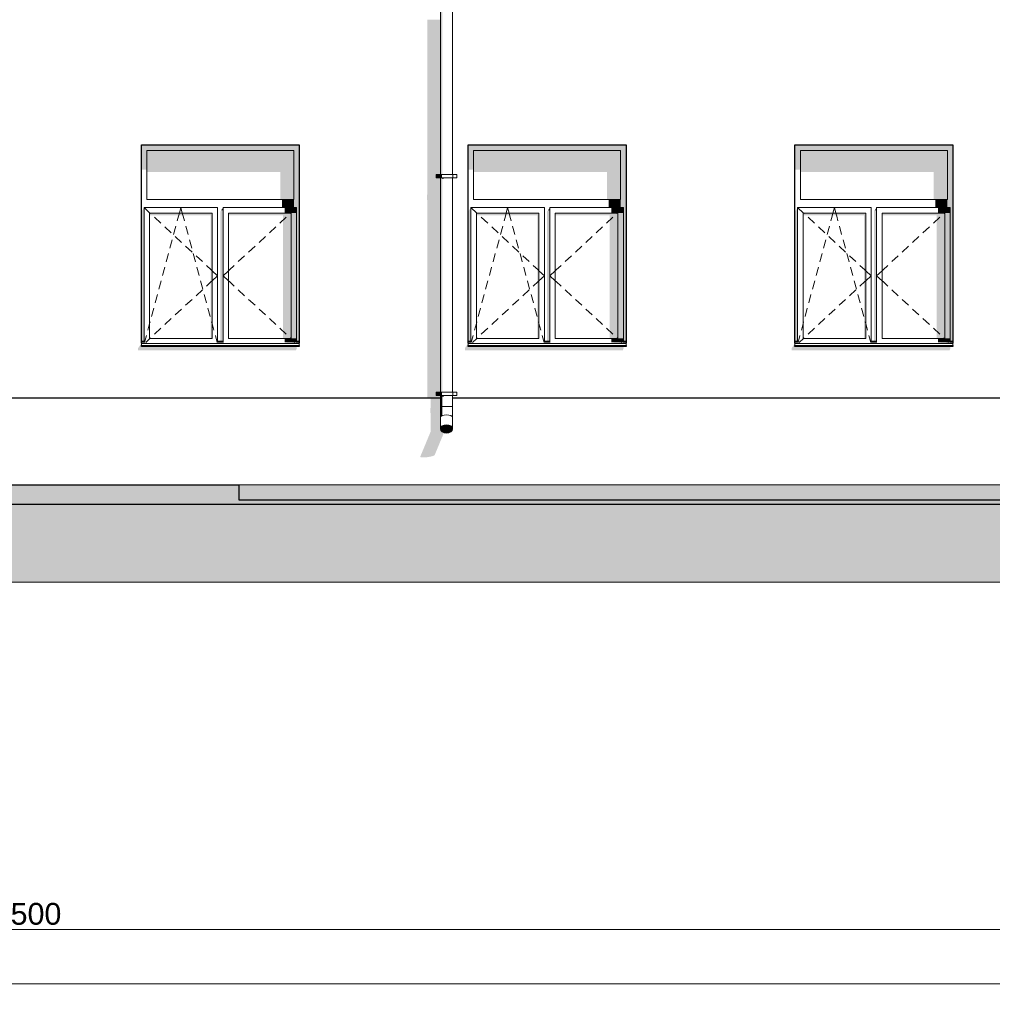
# Model space of a CAD drawing. Header units: millimetres. Extents: x -95523 to 190468, y -7401 to 17692.
# Tile 77 of 139: x 85230 to 94160, y -5385 to 3652. Entities that reach past the tile are written whole.
import ezdxf

# ---------------------------------------------------------------- set-up
doc = ezdxf.new("R2010")
doc.units = ezdxf.units.MM
doc.header["$MEASUREMENT"] = 0
for name, color, linetype, lineweight in [('1 Молдинги_Ном._пера__120', 7, 'Continuous', 5), ('1_Цоколь_Ном._пера__21', 7, 'Continuous', 30), ('2D - Общий_Ном._пера__120', 7, 'Continuous', 5), ('2D - Общий_Ном._пера__2', 8, 'Continuous', 15), ('Конструктив - Стены Несущие_Ном._пера__21', 7, 'Continuous', 30), ('Новый_1 ВОДОСТОК_Ном._пера__120', 7, 'Continuous', 5), ('Новый_Размер - Общий_Ном._пера__1', 7, 'Continuous', 15), ('Окна Archicad_Ном._пера__120', 7, 'Continuous', 5), ('Окна Archicad_Ном._пера__21', 7, 'Continuous', 30), ('Размер - Общий_Ном._пера__1', 7, 'Continuous', 15)]:
    doc.layers.add(name, color=color, linetype=linetype, lineweight=lineweight)
for name, color, linetype in [('1_Цоколь', 7, 'Continuous'), ('Конструктив - Стены Несущие', 7, 'Continuous'), ('Новый_1 ВОДОСТОК', 7, 'Continuous'), ('Новый_Размер - Общий', 7, 'Continuous'), ('Окна Archicad', 7, 'Continuous'), ('Размер - Общий', 7, 'Continuous')]:
    doc.layers.add(name, color=color, linetype=linetype)
doc.styles.add('СГЕНЕРИР_СТИЛЬ_2', font='arial.ttf')
doc.dimstyles.new('СГЕНЕРИР_СТИЛЬ__1', dxfattribs={"dimtxt": 200, "dimasz": 190, "dimexe": 0.18, "dimexo": 0.0625, "dimgap": 0, "dimtad": 1, "dimtih": 1, "dimtoh": 1, "dimdec": 0, "dimzin": 0, "dimdsep": 46, "dimtxsty": 'СГЕНЕРИР_СТИЛЬ_2', "dimblk": 'ARROWHEAD_6', "dimblk1": 'ARROWHEAD_6', "dimblk2": 'ARROWHEAD_6', "dimcen": 0.09, "dimclrd": 7, "dimclre": 7, "dimclrt": 7, "dimazin": 0, "dimtfac": 1, "dimtdec": 4, "dimtmove": 0, "dimatfit": 3, "dimfxl": 1, "dimtolj": 1, "dimtzin": 0, "dimarcsym": 0})

# ---------------------------------------------------------------- blocks, each defined once
blk = doc.blocks.new('Элемент Разреза_3_1', base_point=(95180.8, -197.5))
at = {"layer": 'Конструктив - Стены Несущие', "linetype": 'Continuous', "lineweight": 0, "true_color": 0x000000}
for points in [[(88972, 2047.7), (88969.1, 2035.2), (88969.1, 2005.2), (88972, 1996.9), (88972, 182.5), (89093.6, 182.5), (89093.6, 202.1), (89053.6, 202.1), (89053.6, 232.1), (89093.6, 232.1), (89093.6, 2202.1), (89053.6, 2202.1), (89053.6, 2232.1), (89093.6, 2232.1), (89093.6, 3652.5), (88972, 3652.5)], [(86317.4, 638.2), (86317.4, 618.2), (87767.4, 618.2), (87777.4, 642.3), (87770.2, 642.3), (87777.1, 652.5), (86347.4, 652.5), (86347.4, 682.5)], [(89317.8, 618.2), (90767.8, 618.2), (90777.8, 642.3), (90770.6, 642.3), (90777.5, 652.5), (89347.8, 652.5), (89347.8, 682.5), (89317.8, 638.2)], [(92317.9, 638.2), (92317.9, 618.2), (93767.9, 618.2), (93777.9, 642.3), (93770.7, 642.3), (93777.5, 652.5), (92347.9, 652.5), (92347.9, 682.5)]]:
    blk.add_hatch(color=18, dxfattribs=at).paths.add_polyline_path(points)
blk = doc.blocks.new('Элемент Разреза_24_1', base_point=(95180.8, -197.5))
at = {"layer": 'Окна Archicad', "linetype": 'Continuous', "lineweight": 0, "true_color": 0x000000}
for points in [[(86347.4, 2452.5), (86397.4, 2452.5), (87747.4, 2452.5), (87797.4, 2452.5), (87797.4, 2502.5), (86347.4, 2502.5)], [(86347.4, 2276.2), (86397.4, 2276.2), (86397.4, 2452.5), (86347.4, 2452.5)], [(87747.4, 2452.5), (86397.4, 2452.5), (86397.4, 2255), (87622.4, 2255), (87622.4, 2002.5), (87747.4, 2002.5)], [(87772.4, 1927.5), (87772.4, 702.5), (87797.4, 702.5), (87797.4, 2452.5), (87747.4, 2452.5), (87747.4, 2002.5), (87747.4, 1927.5)], [(87747.4, 2002.5), (87637.4, 2002.5), (87637.4, 1927.5), (87747.4, 1927.5)], [(86372.4, 1927.5), (86347.4, 1892.1), (86347.4, 702.5), (86372.4, 702.5)], [(87072.4, 702.5), (87097.4, 702.5), (87097.4, 1902.5), (87079.7, 1902.5), (87072.4, 1892.1)], [(87079.7, 1902.5), (87097.4, 1902.5), (87097.4, 1927.5)], [(87662.4, 1877.5), (87772.4, 1877.5), (87772.4, 1927.5), (87662.4, 1927.5)], [(86422.4, 1856.2), (86982.4, 1856.2), (86982.4, 727.5), (86997.4, 727.5), (86997.4, 1877.5), (86422.4, 1877.5)], [(87147.4, 1856.2), (87647.4, 1856.2), (87647.4, 727.5), (87722.4, 727.5), (87722.4, 1877.5), (87147.4, 1877.5)], [(87722.4, 727.5), (87772.4, 727.5), (87772.4, 1877.5), (87722.4, 1877.5)], [(87772.4, 727.5), (87662.4, 727.5), (87662.4, 690.9), (87772.4, 690.9)], [(86347.4, 660.6), (86347.4, 652.5), (87797.4, 652.5), (87797.4, 660.6)], [(86372.4, 702.5), (86348.4, 702.5), (86348.4, 692.5), (86372.4, 692.5)], [(86372.4, 692.5), (86348.4, 692.5), (86372.4, 690.9)], [(87073.4, 702.5), (87073.4, 692.5), (87097.4, 692.5), (87097.4, 702.5)], [(87097.4, 692.5), (87073.4, 692.5), (87097.4, 690.9)], [(87797.4, 682.5), (87797.4, 692.5), (87772.4, 692.5), (87772.4, 690.9), (87662.4, 690.9)], [(87772.4, 702.5), (87772.4, 692.5), (87797.4, 692.5), (87797.4, 702.5)]]:
    blk.add_hatch(color=18, dxfattribs=at).paths.add_polyline_path(points)
at = {"layer": 'Окна Archicad_Ном._пера__120', "color": 7, "linetype": 'Continuous', "lineweight": 5}
for p, q in [((86397.4, 2002.5), (86397.4, 2452.5)), ((86397.4, 2452.5), (87747.4, 2452.5)), ((87747.4, 2452.5), (87747.4, 2002.5)), ((87747.4, 2002.5), (86397.4, 2002.5)), ((86372.4, 1927.5), (86372.4, 1877.5)), ((87047.4, 1927.5), (86372.4, 1927.5)), ((86372.4, 1927.5), (86426.4, 1877.5)), ((86696.4, 1877.5), (86709.9, 1927.5)), ((86723.4, 1877.5), (86709.9, 1927.5)), ((87047.4, 1877.5), (87047.4, 1927.5)), ((87097.4, 1927.5), (87097.4, 1877.5)), ((87772.4, 1927.5), (87097.4, 1927.5)), ((87772.4, 1927.5), (87718.4, 1877.5)), ((87772.4, 1877.5), (87772.4, 1927.5)), ((86372.4, 1877.5), (86372.4, 727.5)), ((86422.4, 727.5), (86422.4, 1877.5)), ((86422.4, 1877.5), (86997.4, 1877.5)), ((86426.4, 1877.5), (86431.1, 1873.1)), ((86467.8, 1839.1), (86526.5, 1784.8)), ((86677.4, 1807), (86689, 1850.2)), ((86689, 1850.2), (86696.4, 1877.5)), ((86730.7, 1850.2), (86723.4, 1877.5)), ((86742.4, 1807), (86730.7, 1850.2)), ((86997.4, 1877.5), (86997.4, 727.5)), ((87047.4, 727.5), (87047.4, 1877.5)), ((87097.4, 1877.5), (87097.4, 727.5)), ((87147.4, 727.5), (87147.4, 1877.5)), ((87147.4, 1877.5), (87722.4, 1877.5)), ((87677, 1839.1), (87618.3, 1784.8)), ((87718.4, 1877.5), (87713.7, 1873.1)), ((87722.4, 1877.5), (87722.4, 727.5)), ((87772.4, 727.5), (87772.4, 1877.5)), ((86563.2, 1750.8), (86621.9, 1696.5)), ((86643.5, 1681.5), (86664.3, 1758.7)), ((86776.3, 1681.5), (86755.4, 1758.7)), ((87581.6, 1750.8), (87522.9, 1696.5)), ((86609.6, 1556), (86630.4, 1633.2)), ((86658.5, 1662.5), (86717.2, 1608.1)), ((86810.2, 1556), (86789.3, 1633.2)), ((87486.2, 1662.5), (87427.5, 1608.1)), ((86753.9, 1574.2), (86812.6, 1519.8)), ((87390.8, 1574.2), (87332.1, 1519.8)), ((86575.7, 1430.5), (86596.5, 1507.7)), ((86844.1, 1430.5), (86823.2, 1507.7)), ((86849.3, 1485.8), (86908, 1431.5)), ((87295.4, 1485.8), (87236.7, 1431.5)), ((86541.8, 1305), (86562.7, 1382.2)), ((86877.9, 1305), (86857.1, 1382.2)), ((86944.7, 1397.5), (86988.7, 1356.8)), ((86988.7, 1356.8), (86997.4, 1348.8)), ((87156.1, 1356.8), (87147.4, 1348.8)), ((87200, 1397.5), (87156.1, 1356.8)), ((86997.4, 1348.8), (87047.4, 1302.5)), ((86997.4, 1256.2), (87047.4, 1302.5)), ((87147.4, 1348.8), (87097.4, 1302.5)), ((87147.4, 1256.2), (87097.4, 1302.5)), ((86507.9, 1179.5), (86528.8, 1256.7)), ((86911.8, 1179.5), (86891, 1256.7)), ((86944.7, 1207.4), (86988.7, 1248.1)), ((86988.7, 1248.1), (86997.4, 1256.2)), ((87156.1, 1248.1), (87147.4, 1256.2)), ((87200, 1207.4), (87156.1, 1248.1)), ((86474, 1054), (86494.9, 1131.2)), ((86753.9, 1030.7), (86812.6, 1085.1)), ((86849.3, 1119.1), (86908, 1173.4)), ((86945.7, 1054), (86924.9, 1131.2)), ((87295.4, 1119.1), (87236.7, 1173.4)), ((87390.8, 1030.7), (87332.1, 1085.1)), ((86440.1, 928.5), (86461, 1005.7)), ((86658.5, 942.4), (86717.2, 996.8)), ((86979.6, 928.5), (86958.7, 1005.7)), ((87486.2, 942.4), (87427.5, 996.8)), ((86563.2, 854.1), (86621.9, 908.5)), ((87581.6, 854.1), (87522.9, 908.5)), ((86406.3, 803), (86422.4, 862.6)), ((86422.4, 862.6), (86427.1, 880.2)), ((86467.8, 765.8), (86526.5, 820.1)), ((86997.4, 862.6), (86992.6, 880.2)), ((87013.5, 803), (86997.4, 862.6)), ((87677, 765.8), (87618.3, 820.1)), ((86372.4, 727.5), (86372.4, 690.9)), ((86376, 690.9), (86393.2, 754.7)), ((86386.9, 690.9), (86426.4, 727.5)), ((86997.4, 727.5), (86422.4, 727.5)), ((86426.4, 727.5), (86431.1, 731.8)), ((87043.7, 690.9), (87026.5, 754.7)), ((87047.4, 690.9), (87047.4, 727.5)), ((87097.4, 727.5), (87097.4, 690.9)), ((87722.4, 727.5), (87147.4, 727.5)), ((87718.4, 727.5), (87713.7, 731.8)), ((87757.8, 690.9), (87718.4, 727.5)), ((87772.4, 690.9), (87772.4, 727.5)), ((86347.4, 702.5), (86372.4, 702.5)), ((86347.4, 692.5), (86372.4, 692.5)), ((86347.4, 682.5), (86347.4, 680.6)), ((86347.4, 680.6), (86347.4, 660.6)), ((86347.4, 680.6), (87797.4, 680.6)), ((86347.4, 660.6), (87797.4, 660.6)), ((87047.4, 702.5), (87097.4, 702.5)), ((87047.4, 692.5), (87097.4, 692.5)), ((87772.4, 702.5), (87797.4, 702.5)), ((87772.4, 692.5), (87797.4, 692.5)), ((87797.4, 682.5), (87797.4, 680.6)), ((87797.4, 680.6), (87797.4, 660.6))]:
    blk.add_line(p, q, dxfattribs=at)
at = {"layer": 'Окна Archicad_Ном._пера__21', "color": 7, "linetype": 'Continuous', "lineweight": 30}
for p, q in [((86347.4, 682.5), (86347.4, 2502.5)), ((86347.4, 2502.5), (87797.4, 2502.5)), ((87797.4, 2502.5), (87797.4, 682.5)), ((86347.4, 652.5), (86347.4, 660.6)), ((87797.4, 652.5), (86347.4, 652.5)), ((87797.4, 660.6), (87797.4, 652.5))]:
    blk.add_line(p, q, dxfattribs=at)
blk = doc.blocks.new('Элемент Разреза_25_1', base_point=(95180.8, -197.5))
at = {"layer": 'Окна Archicad', "linetype": 'Continuous', "lineweight": 0, "true_color": 0x000000}
for points in [[(90747.8, 2452.5), (90797.8, 2452.5), (90797.8, 2502.5), (89347.8, 2502.5), (89347.8, 2452.5), (89397.8, 2452.5)], [(89347.8, 2276.2), (89397.8, 2276.2), (89397.8, 2452.5), (89347.8, 2452.5)], [(89397.8, 2255), (90622.8, 2255), (90622.8, 2002.5), (90747.8, 2002.5), (90747.8, 2452.5), (89397.8, 2452.5)], [(90772.8, 1927.5), (90772.8, 702.5), (90797.8, 702.5), (90797.8, 2452.5), (90747.8, 2452.5), (90747.8, 2002.5), (90747.8, 1927.5)], [(90747.8, 2002.5), (90637.8, 2002.5), (90637.8, 1927.5), (90747.8, 1927.5)], [(89372.8, 1927.5), (89347.8, 1892.1), (89347.8, 702.5), (89372.8, 702.5)], [(90080.1, 1902.5), (90072.8, 1892.1), (90072.8, 702.5), (90097.8, 702.5), (90097.8, 1902.5)], [(90080.1, 1902.5), (90097.8, 1902.5), (90097.8, 1927.5)], [(90662.8, 1877.5), (90772.8, 1877.5), (90772.8, 1927.5), (90662.8, 1927.5)], [(89422.8, 1856.2), (89982.8, 1856.2), (89982.8, 727.5), (89997.8, 727.5), (89997.8, 1877.5), (89422.8, 1877.5)], [(90147.8, 1856.2), (90647.8, 1856.2), (90647.8, 727.5), (90722.8, 727.5), (90722.8, 1877.5), (90147.8, 1877.5)], [(90722.8, 727.5), (90772.8, 727.5), (90772.8, 1877.5), (90722.8, 1877.5)], [(90772.8, 727.5), (90662.8, 727.5), (90662.8, 690.9), (90772.8, 690.9)], [(89347.8, 652.5), (90797.8, 652.5), (90797.8, 660.6), (89347.8, 660.6)], [(89348.8, 702.5), (89348.8, 692.5), (89372.8, 692.5), (89372.8, 702.5)], [(89372.8, 692.5), (89348.8, 692.5), (89372.8, 690.9)], [(90073.8, 692.5), (90097.8, 692.5), (90097.8, 702.5), (90073.8, 702.5)], [(90097.8, 690.9), (90097.8, 692.5), (90073.8, 692.5)], [(90797.8, 682.5), (90797.8, 692.5), (90772.8, 692.5), (90772.8, 690.9), (90662.8, 690.9)], [(90772.8, 702.5), (90772.8, 692.5), (90797.8, 692.5), (90797.8, 702.5)]]:
    blk.add_hatch(color=18, dxfattribs=at).paths.add_polyline_path(points)
at = {"layer": 'Окна Archicad_Ном._пера__120', "color": 7, "linetype": 'Continuous', "lineweight": 5}
for p, q in [((89397.8, 2002.5), (89397.8, 2452.5)), ((89397.8, 2452.5), (90747.8, 2452.5)), ((90747.8, 2452.5), (90747.8, 2002.5)), ((90747.8, 2002.5), (89397.8, 2002.5)), ((89372.8, 1927.5), (89372.8, 1877.5)), ((90047.8, 1927.5), (89372.8, 1927.5)), ((89372.8, 1927.5), (89426.8, 1877.5)), ((89696.8, 1877.5), (89710.3, 1927.5)), ((89723.8, 1877.5), (89710.3, 1927.5)), ((90047.8, 1877.5), (90047.8, 1927.5)), ((90097.8, 1927.5), (90097.8, 1877.5)), ((90772.8, 1927.5), (90097.8, 1927.5)), ((90772.8, 1927.5), (90718.8, 1877.5)), ((90772.8, 1877.5), (90772.8, 1927.5)), ((89372.8, 1877.5), (89372.8, 727.5)), ((89422.8, 727.5), (89422.8, 1877.5)), ((89422.8, 1877.5), (89997.8, 1877.5)), ((89426.8, 1877.5), (89431.5, 1873.1)), ((89468.2, 1839.1), (89526.9, 1784.8)), ((89677.8, 1807), (89689.5, 1850.2)), ((89689.5, 1850.2), (89696.8, 1877.5)), ((89731.2, 1850.2), (89723.8, 1877.5)), ((89742.8, 1807), (89731.2, 1850.2)), ((89997.8, 1877.5), (89997.8, 727.5)), ((90047.8, 727.5), (90047.8, 1877.5)), ((90097.8, 1877.5), (90097.8, 727.5)), ((90147.8, 727.5), (90147.8, 1877.5)), ((90147.8, 1877.5), (90722.8, 1877.5)), ((90677.4, 1839.1), (90618.7, 1784.8)), ((90718.8, 1877.5), (90714.1, 1873.1)), ((90722.8, 1877.5), (90722.8, 727.5)), ((90772.8, 727.5), (90772.8, 1877.5)), ((89563.6, 1750.8), (89622.3, 1696.5)), ((89643.9, 1681.5), (89664.8, 1758.7)), ((89776.7, 1681.5), (89755.9, 1758.7)), ((90582, 1750.8), (90523.3, 1696.5)), ((89610, 1556), (89630.9, 1633.2)), ((89659, 1662.5), (89717.7, 1608.1)), ((89810.6, 1556), (89789.8, 1633.2)), ((90486.7, 1662.5), (90428, 1608.1)), ((89754.4, 1574.2), (89813.1, 1519.8)), ((90391.3, 1574.2), (90332.6, 1519.8)), ((89576.1, 1430.5), (89597, 1507.7)), ((89844.5, 1430.5), (89823.7, 1507.7)), ((89849.8, 1485.8), (89908.5, 1431.5)), ((90295.9, 1485.8), (90237.2, 1431.5)), ((89542.3, 1305), (89563.1, 1382.2)), ((89878.4, 1305), (89857.5, 1382.2)), ((89945.2, 1397.5), (89989.1, 1356.8)), ((89989.1, 1356.8), (89997.8, 1348.8)), ((90156.5, 1356.8), (90147.8, 1348.8)), ((90200.5, 1397.5), (90156.5, 1356.8)), ((89997.8, 1348.8), (90047.8, 1302.5)), ((89997.8, 1256.2), (90047.8, 1302.5)), ((90147.8, 1348.8), (90097.8, 1302.5)), ((90147.8, 1256.2), (90097.8, 1302.5)), ((89508.4, 1179.5), (89529.2, 1256.7)), ((89912.3, 1179.5), (89891.4, 1256.7)), ((89945.2, 1207.4), (89989.1, 1248.1)), ((89989.1, 1248.1), (89997.8, 1256.2)), ((90156.5, 1248.1), (90147.8, 1256.2)), ((90200.5, 1207.4), (90156.5, 1248.1)), ((89474.5, 1054), (89495.3, 1131.2)), ((89754.4, 1030.7), (89813.1, 1085.1)), ((89849.8, 1119.1), (89908.5, 1173.4)), ((89946.2, 1054), (89925.3, 1131.2)), ((90295.9, 1119.1), (90237.2, 1173.4)), ((90391.3, 1030.7), (90332.6, 1085.1)), ((89440.6, 928.5), (89461.5, 1005.7)), ((89659, 942.4), (89717.7, 996.8)), ((89980.1, 928.5), (89959.2, 1005.7)), ((90486.7, 942.4), (90428, 996.8)), ((89563.6, 854.1), (89622.3, 908.5)), ((90582, 854.1), (90523.3, 908.5)), ((89406.7, 803), (89422.8, 862.6)), ((89422.8, 862.6), (89427.6, 880.2)), ((89468.2, 765.8), (89526.9, 820.1)), ((89997.8, 862.6), (89993.1, 880.2)), ((90013.9, 803), (89997.8, 862.6)), ((90677.4, 765.8), (90618.7, 820.1)), ((89372.8, 727.5), (89372.8, 690.9)), ((89376.5, 690.9), (89393.7, 754.7)), ((89387.4, 690.9), (89426.8, 727.5)), ((89997.8, 727.5), (89422.8, 727.5)), ((89426.8, 727.5), (89431.5, 731.8)), ((90044.2, 690.9), (90027, 754.7)), ((90047.8, 690.9), (90047.8, 727.5)), ((90097.8, 727.5), (90097.8, 690.9)), ((90722.8, 727.5), (90147.8, 727.5)), ((90718.8, 727.5), (90714.1, 731.8)), ((90758.3, 690.9), (90718.8, 727.5)), ((90772.8, 690.9), (90772.8, 727.5)), ((89347.8, 702.5), (89372.8, 702.5)), ((89347.8, 692.5), (89372.8, 692.5)), ((89347.8, 682.5), (89347.8, 680.6)), ((89347.8, 680.6), (89347.8, 660.6)), ((89347.8, 680.6), (90797.8, 680.6)), ((89347.8, 660.6), (90797.8, 660.6)), ((90047.8, 702.5), (90097.8, 702.5)), ((90047.8, 692.5), (90097.8, 692.5)), ((90772.8, 702.5), (90797.8, 702.5)), ((90772.8, 692.5), (90797.8, 692.5)), ((90797.8, 682.5), (90797.8, 680.6)), ((90797.8, 680.6), (90797.8, 660.6))]:
    blk.add_line(p, q, dxfattribs=at)
at = {"layer": 'Окна Archicad_Ном._пера__21', "color": 7, "linetype": 'Continuous', "lineweight": 30}
for p, q in [((89347.8, 2502.5), (90797.8, 2502.5)), ((89347.8, 682.5), (89347.8, 2502.5)), ((90797.8, 2502.5), (90797.8, 682.5)), ((89347.8, 652.5), (89347.8, 660.6)), ((90797.8, 652.5), (89347.8, 652.5)), ((90797.8, 660.6), (90797.8, 652.5))]:
    blk.add_line(p, q, dxfattribs=at)
blk = doc.blocks.new('Элемент Разреза_26_1', base_point=(95180.8, -197.5))
at = {"layer": 'Окна Archicad', "linetype": 'Continuous', "lineweight": 0, "true_color": 0x000000}
for points in [[(92347.9, 2502.5), (92347.9, 2452.5), (92397.9, 2452.5), (93747.9, 2452.5), (93797.9, 2452.5), (93797.9, 2502.5)], [(92347.9, 2452.5), (92347.9, 2276.2), (92397.9, 2276.2), (92397.9, 2452.5)], [(93747.9, 2452.5), (92397.9, 2452.5), (92397.9, 2255), (93622.9, 2255), (93622.9, 2002.5), (93747.9, 2002.5)], [(93772.9, 702.5), (93797.9, 702.5), (93797.9, 2452.5), (93747.9, 2452.5), (93747.9, 2002.5), (93747.9, 1927.5), (93772.9, 1927.5)], [(93747.9, 2002.5), (93637.9, 2002.5), (93637.9, 1927.5), (93747.9, 1927.5)], [(92347.9, 702.5), (92372.9, 702.5), (92372.9, 1927.5), (92347.9, 1892.1)], [(93072.9, 702.5), (93097.9, 702.5), (93097.9, 1902.5), (93080.2, 1902.5), (93072.9, 1892.1)], [(93080.2, 1902.5), (93097.9, 1902.5), (93097.9, 1927.5)], [(93772.9, 1927.5), (93662.9, 1927.5), (93662.9, 1877.5), (93772.9, 1877.5)], [(92997.9, 1877.5), (92422.9, 1877.5), (92422.9, 1856.2), (92982.9, 1856.2), (92982.9, 727.5), (92997.9, 727.5)], [(93147.9, 1877.5), (93147.9, 1856.2), (93647.9, 1856.2), (93647.9, 727.5), (93722.9, 727.5), (93722.9, 1877.5)], [(93722.9, 1877.5), (93722.9, 727.5), (93772.9, 727.5), (93772.9, 1877.5)], [(93772.9, 727.5), (93662.9, 727.5), (93662.9, 690.9), (93772.9, 690.9)], [(92347.9, 660.6), (92347.9, 652.5), (93797.9, 652.5), (93797.9, 660.6)], [(92372.9, 702.5), (92348.9, 702.5), (92348.9, 692.5), (92372.9, 692.5)], [(92372.9, 692.5), (92348.9, 692.5), (92372.9, 690.9)], [(93097.9, 702.5), (93073.9, 702.5), (93073.9, 692.5), (93097.9, 692.5)], [(93097.9, 690.9), (93097.9, 692.5), (93073.9, 692.5)], [(93797.9, 682.5), (93797.9, 692.5), (93772.9, 692.5), (93772.9, 690.9), (93662.9, 690.9)], [(93772.9, 692.5), (93797.9, 692.5), (93797.9, 702.5), (93772.9, 702.5)]]:
    blk.add_hatch(color=18, dxfattribs=at).paths.add_polyline_path(points)
at = {"layer": 'Окна Archicad_Ном._пера__120', "color": 7, "linetype": 'Continuous', "lineweight": 5}
for p, q in [((92397.9, 2452.5), (92397.9, 2002.5)), ((93747.9, 2452.5), (92397.9, 2452.5)), ((93747.9, 2002.5), (93747.9, 2452.5)), ((92397.9, 2002.5), (93747.9, 2002.5)), ((92372.9, 1877.5), (92372.9, 1927.5)), ((92372.9, 1927.5), (93047.9, 1927.5)), ((92372.9, 1927.5), (92426.9, 1877.5)), ((92696.9, 1877.5), (92710.4, 1927.5)), ((92723.9, 1877.5), (92710.4, 1927.5)), ((93047.9, 1927.5), (93047.9, 1877.5)), ((93097.9, 1877.5), (93097.9, 1927.5)), ((93097.9, 1927.5), (93772.9, 1927.5)), ((93772.9, 1927.5), (93718.9, 1877.5)), ((93772.9, 1927.5), (93772.9, 1877.5)), ((92372.9, 727.5), (92372.9, 1877.5)), ((92422.9, 1877.5), (92422.9, 727.5)), ((92997.9, 1877.5), (92422.9, 1877.5)), ((92426.9, 1877.5), (92431.6, 1873.1)), ((92468.3, 1839.1), (92527, 1784.8)), ((92677.8, 1807), (92689.5, 1850.2)), ((92689.5, 1850.2), (92696.9, 1877.5)), ((92731.2, 1850.2), (92723.9, 1877.5)), ((92742.9, 1807), (92731.2, 1850.2)), ((92997.9, 727.5), (92997.9, 1877.5)), ((93047.9, 1877.5), (93047.9, 727.5)), ((93097.9, 727.5), (93097.9, 1877.5)), ((93147.9, 1877.5), (93147.9, 727.5)), ((93722.9, 1877.5), (93147.9, 1877.5)), ((93677.5, 1839.1), (93618.8, 1784.8)), ((93718.9, 1877.5), (93714.2, 1873.1)), ((93722.9, 727.5), (93722.9, 1877.5)), ((93772.9, 1877.5), (93772.9, 727.5)), ((92563.6, 1750.8), (92622.3, 1696.5)), ((92644, 1681.5), (92664.8, 1758.7)), ((92776.8, 1681.5), (92755.9, 1758.7)), ((93582.1, 1750.8), (93523.4, 1696.5)), ((92610.1, 1556), (92630.9, 1633.2)), ((92659, 1662.5), (92717.7, 1608.1)), ((92810.7, 1556), (92789.8, 1633.2)), ((93486.7, 1662.5), (93428, 1608.1)), ((92754.4, 1574.2), (92813.1, 1519.8)), ((93391.3, 1574.2), (93332.6, 1519.8)), ((92576.2, 1430.5), (92597, 1507.7)), ((92844.5, 1430.5), (92823.7, 1507.7)), ((92849.8, 1485.8), (92908.5, 1431.5)), ((93295.9, 1485.8), (93237.2, 1431.5)), ((92542.3, 1305), (92563.2, 1382.2)), ((92878.4, 1305), (92857.6, 1382.2)), ((92945.2, 1397.5), (92989.2, 1356.8)), ((92989.2, 1356.8), (92997.9, 1348.8)), ((93156.6, 1356.8), (93147.9, 1348.8)), ((93200.5, 1397.5), (93156.6, 1356.8)), ((92997.9, 1348.8), (93047.9, 1302.5)), ((92997.9, 1256.2), (93047.9, 1302.5)), ((93147.9, 1348.8), (93097.9, 1302.5)), ((93147.9, 1256.2), (93097.9, 1302.5)), ((92508.4, 1179.5), (92529.3, 1256.7)), ((92912.3, 1179.5), (92891.5, 1256.7)), ((92945.2, 1207.4), (92989.2, 1248.1)), ((92989.2, 1248.1), (92997.9, 1256.2)), ((93156.6, 1248.1), (93147.9, 1256.2)), ((93200.5, 1207.4), (93156.6, 1248.1)), ((92474.5, 1054), (92495.4, 1131.2)), ((92754.4, 1030.7), (92813.1, 1085.1)), ((92849.8, 1119.1), (92908.5, 1173.4)), ((92946.2, 1054), (92925.4, 1131.2)), ((93295.9, 1119.1), (93237.2, 1173.4)), ((93391.3, 1030.7), (93332.6, 1085.1)), ((92440.6, 928.5), (92461.5, 1005.7)), ((92659, 942.4), (92717.7, 996.8)), ((92980.1, 928.5), (92959.2, 1005.7)), ((93486.7, 942.4), (93428, 996.8)), ((92563.6, 854.1), (92622.3, 908.5)), ((93582.1, 854.1), (93523.4, 908.5)), ((92406.8, 803), (92422.9, 862.6)), ((92422.9, 862.6), (92427.6, 880.2)), ((92468.3, 765.8), (92527, 820.1)), ((92997.9, 862.6), (92993.1, 880.2)), ((93014, 803), (92997.9, 862.6)), ((93677.5, 765.8), (93618.8, 820.1)), ((92372.9, 690.9), (92372.9, 727.5)), ((92376.5, 690.9), (92393.7, 754.7)), ((92387.4, 690.9), (92426.9, 727.5)), ((92422.9, 727.5), (92997.9, 727.5)), ((92426.9, 727.5), (92431.6, 731.8)), ((93044.2, 690.9), (93027, 754.7)), ((93047.9, 727.5), (93047.9, 690.9)), ((93097.9, 690.9), (93097.9, 727.5)), ((93147.9, 727.5), (93722.9, 727.5)), ((93718.9, 727.5), (93714.2, 731.8)), ((93758.3, 690.9), (93718.9, 727.5)), ((93772.9, 727.5), (93772.9, 690.9)), ((92372.9, 702.5), (92347.9, 702.5)), ((92372.9, 692.5), (92347.9, 692.5)), ((92347.9, 682.5), (92347.9, 680.6)), ((92347.9, 680.6), (92347.9, 660.6)), ((93797.9, 680.6), (92347.9, 680.6)), ((93797.9, 660.6), (92347.9, 660.6)), ((93097.9, 702.5), (93047.9, 702.5)), ((93097.9, 692.5), (93047.9, 692.5)), ((93797.9, 702.5), (93772.9, 702.5)), ((93797.9, 692.5), (93772.9, 692.5)), ((93797.9, 682.5), (93797.9, 680.6)), ((93797.9, 680.6), (93797.9, 660.6))]:
    blk.add_line(p, q, dxfattribs=at)
at = {"layer": 'Окна Archicad_Ном._пера__21', "color": 7, "linetype": 'Continuous', "lineweight": 30}
for p, q in [((92347.9, 682.5), (92347.9, 2502.5)), ((92347.9, 2502.5), (93797.9, 2502.5)), ((93797.9, 2502.5), (93797.9, 682.5)), ((92347.9, 652.5), (92347.9, 660.6)), ((93797.9, 652.5), (92347.9, 652.5)), ((93797.9, 660.6), (93797.9, 652.5))]:
    blk.add_line(p, q, dxfattribs=at)
blk = doc.blocks.new('Элемент Разреза_36_1', base_point=(95180.8, -197.5))
at = {"layer": 'Конструктив - Стены Несущие', "linetype": 'Continuous', "lineweight": 0, "true_color": 0x000000}
blk.add_hatch(color=18, dxfattribs=at).paths.add_polyline_path([(67928, -617.3), (67928, -797.5), (96498, -797.5), (96498, -753.3), (87243.6, -753.3), (87243.6, -617.3)])
at = {"layer": 'Конструктив - Стены Несущие_Ном._пера__21', "color": 7, "linetype": 'Continuous', "lineweight": 30}
blk.add_line((96498, -797.5), (67928, -797.5), dxfattribs=at)
blk = doc.blocks.new('Элемент Разреза_226_1', base_point=(95180.8, -197.5))
at = {"layer": 'Новый_1 ВОДОСТОК', "linetype": 'Continuous', "lineweight": 0, "true_color": 0x000000}
for points in [[(89093.6, 4202.1), (89093.6, 2232.1), (89097.8, 2232.1), (89097.8, 4202.1)], [(89097.8, 4202.1), (89097.8, 2232.1), (89109.7, 2232.1), (89109.7, 4202.1)], [(89053.6, 2202.1), (89091.6, 2202.1), (89091.6, 2232.1), (89053.6, 2232.1)], [(89091.6, 2202.1), (89095.9, 2202.1), (89095.9, 2232.1), (89091.6, 2232.1)], [(89093.6, 232.1), (89097.8, 232.1), (89097.8, 2202.1), (89093.6, 2202.1)], [(89095.9, 2232.1), (89095.9, 2202.1), (89108.3, 2202.1), (89108.3, 2232.1)], [(89097.8, 2202.1), (89097.8, 232.1), (89109.7, 232.1), (89109.7, 2202.1)], [(89109.7, 2202.1), (89109.7, 2191.6), (89119.4, 2191.6), (89127.6, 2198.4), (89127.6, 2202.1)], [(89127.6, 2202.1), (89127.6, 2198.4), (89146, 2198.4), (89148.6, 2199.6), (89148.6, 2202.1)], [(89169.7, 2202.1), (89148.6, 2202.1), (89148.6, 2199.6), (89168.7, 2199.6), (89169.7, 2200)], [(89169.7, 2200), (89187.4, 2200), (89187.5, 2200), (89187.5, 2202.1), (89169.7, 2202.1)], [(89199.4, 2202.1), (89187.5, 2202.1), (89187.5, 2200), (89199.4, 2200)], [(89199.4, 2200), (89199.6, 2199.7), (89203.6, 2199.7), (89203.6, 2202.1), (89199.4, 2202.1)], [(89053.6, 202.1), (89091.6, 202.1), (89091.6, 232.1), (89053.6, 232.1)], [(89091.6, 202.1), (89095.9, 202.1), (89095.9, 232.1), (89091.6, 232.1)], [(89097.8, 202.1), (89093.6, 202.1), (89093.6, 102.1), (89097.8, 102.1)], [(89095.9, 232.1), (89095.9, 202.1), (89108.3, 202.1), (89108.3, 232.1)], [(89097.8, 202.1), (89097.8, 102.1), (89109.7, 102.1), (89109.7, 202.1)], [(89127.6, 202.1), (89109.7, 202.1), (89109.7, 191.6), (89119.4, 191.6), (89127.6, 198.4)], [(89148.6, 202.1), (89127.6, 202.1), (89127.6, 198.4), (89146, 198.4), (89148.6, 199.6)], [(89169.7, 202.1), (89148.6, 202.1), (89148.6, 199.6), (89168.7, 199.6), (89169.7, 200)], [(89169.7, 200), (89187.4, 200), (89187.5, 200), (89187.5, 202.1), (89169.7, 202.1)], [(89199.4, 202.1), (89187.5, 202.1), (89187.5, 200), (89199.4, 200)], [(89199.4, 202.1), (89199.4, 200), (89199.6, 199.7), (89203.6, 199.7), (89203.6, 202.1)], [(89097.8, 102.1), (89093.6, 102.1), (89093.6, 2.1), (89097.8, 10.8)], [(89109.7, 102.1), (89097.8, 102.1), (89097.8, 10.8), (89109.7, 18.2)], [(89093.6, 2.1), (89093.6, -104), (89097.8, -89.1), (89097.8, 10.8)], [(89109.7, 18.2), (89097.8, 10.8), (89097.8, 4.9)], [(89093.6, -104), (89097.8, -118.9), (89097.8, -89.1)], [(89097.8, -118.9), (89109.7, -131.5), (89109.7, -76.5), (89097.8, -89.1)], [(89109.7, -76.5), (89109.7, -131.5), (89127.6, -139.9), (89127.6, -68)], [(89127.6, -68), (89127.6, -139.9), (89148.6, -142.9), (89148.6, -65.1)], [(89148.6, -65.1), (89148.6, -142.9), (89169.7, -139.9), (89169.7, -68)], [(89169.7, -68), (89169.7, -139.9), (89187.5, -131.5), (89187.5, -76.5)], [(89187.5, -76.5), (89187.5, -131.5), (89199.4, -118.9), (89199.4, -89.1)], [(89199.4, -89.1), (89199.4, -118.9), (89203.6, -104)]]:
    blk.add_hatch(color=18, dxfattribs=at).paths.add_polyline_path(points)
at = {"layer": 'Новый_1 ВОДОСТОК_Ном._пера__120', "color": 7, "linetype": 'Continuous', "lineweight": 5}
for p, q in [((89093.6, 4202.1), (89093.6, 2232.1)), ((89203.6, 4202.1), (89203.6, 2232.1)), ((89053.6, 2232.1), (89091.6, 2232.1)), ((89053.6, 2202.1), (89053.6, 2232.1)), ((89053.6, 2202.1), (89091.6, 2202.1)), ((89091.6, 2232.1), (89095.9, 2232.1)), ((89091.6, 2202.1), (89091.6, 2232.1)), ((89091.6, 2202.1), (89095.9, 2202.1)), ((89093.6, 2202.1), (89093.6, 232.1)), ((89095.9, 2232.1), (89108.3, 2232.1)), ((89095.9, 2202.1), (89108.3, 2202.1)), ((89108.3, 2232.1), (89126.8, 2232.1)), ((89108.3, 2202.1), (89126.8, 2202.1)), ((89126.8, 2232.1), (89148.6, 2232.1)), ((89126.8, 2202.1), (89148.6, 2202.1)), ((89148.6, 2232.1), (89170.4, 2232.1)), ((89148.6, 2202.1), (89170.4, 2202.1)), ((89170.4, 2232.1), (89188.9, 2232.1)), ((89170.4, 2202.1), (89188.9, 2202.1)), ((89188.9, 2232.1), (89201.3, 2232.1)), ((89188.9, 2202.1), (89201.3, 2202.1)), ((89201.3, 2232.1), (89205.6, 2232.1)), ((89201.3, 2202.1), (89205.6, 2202.1)), ((89203.6, 2202.1), (89203.6, 232.1)), ((89205.6, 2232.1), (89243.6, 2232.1)), ((89205.6, 2202.1), (89205.6, 2232.1)), ((89205.6, 2202.1), (89243.6, 2202.1)), ((89243.6, 2202.1), (89243.6, 2232.1)), ((89053.6, 232.1), (89091.6, 232.1)), ((89053.6, 202.1), (89053.6, 232.1)), ((89053.6, 202.1), (89091.6, 202.1)), ((89091.6, 232.1), (89095.9, 232.1)), ((89091.6, 202.1), (89091.6, 232.1)), ((89091.6, 202.1), (89095.9, 202.1)), ((89093.6, 202.1), (89093.6, 102.1)), ((89095.9, 232.1), (89108.3, 232.1)), ((89095.9, 202.1), (89108.3, 202.1)), ((89108.3, 232.1), (89126.8, 232.1)), ((89108.3, 202.1), (89126.8, 202.1)), ((89126.8, 232.1), (89148.6, 232.1)), ((89126.8, 202.1), (89148.6, 202.1)), ((89148.6, 232.1), (89170.4, 232.1)), ((89148.6, 202.1), (89170.4, 202.1)), ((89170.4, 232.1), (89188.9, 232.1)), ((89170.4, 202.1), (89188.9, 202.1)), ((89188.9, 232.1), (89201.3, 232.1)), ((89188.9, 202.1), (89201.3, 202.1)), ((89201.3, 232.1), (89205.6, 232.1)), ((89201.3, 202.1), (89205.6, 202.1)), ((89203.6, 202.1), (89203.6, 102.1)), ((89205.6, 232.1), (89243.6, 232.1)), ((89205.6, 202.1), (89205.6, 232.1)), ((89205.6, 202.1), (89243.6, 202.1)), ((89243.6, 202.1), (89243.6, 232.1)), ((89097.8, 102.1), (89093.6, 102.1)), ((89093.6, 102.1), (89093.6, 2.1)), ((89109.7, 102.1), (89097.8, 102.1)), ((89127.6, 102.1), (89109.7, 102.1)), ((89148.6, 102.1), (89127.6, 102.1)), ((89169.7, 102.1), (89148.6, 102.1)), ((89187.5, 102.1), (89169.7, 102.1)), ((89199.4, 102.1), (89187.5, 102.1)), ((89203.6, 102.1), (89199.4, 102.1)), ((89203.6, 102.1), (89203.6, 2.1)), ((89093.6, 2.1), (89093.6, -104)), ((89109.7, 18.2), (89097.8, 10.8)), ((89127.6, 23.1), (89109.7, 18.2)), ((89148.6, 24.9), (89127.6, 23.1)), ((89169.7, 23.1), (89148.6, 24.9)), ((89187.5, 18.2), (89169.7, 23.1)), ((89199.4, 10.8), (89187.5, 18.2)), ((89203.6, 2.1), (89203.6, -104)), ((89097.8, -89.1), (89093.6, -104)), ((89109.7, -76.5), (89097.8, -89.1)), ((89127.6, -68), (89109.7, -76.5)), ((89148.6, -65.1), (89127.6, -68)), ((89169.7, -68), (89148.6, -65.1)), ((89187.5, -76.5), (89169.7, -68)), ((89199.4, -89.1), (89187.5, -76.5)), ((89203.6, -104), (89199.4, -89.1)), ((89093.6, -104), (89097.8, -118.9)), ((89097.8, -118.9), (89109.7, -131.5)), ((89109.7, -131.5), (89127.6, -139.9)), ((89127.6, -139.9), (89148.6, -142.9)), ((89148.6, -142.9), (89169.7, -139.9)), ((89169.7, -139.9), (89187.5, -131.5)), ((89187.5, -131.5), (89199.4, -118.9)), ((89199.4, -118.9), (89203.6, -104))]:
    blk.add_line(p, q, dxfattribs=at)
blk = doc.blocks.new('Элемент Разреза_514_1', base_point=(95180.8, -197.5))
at = {"layer": '1_Цоколь_Ном._пера__21', "color": 7, "linetype": 'Continuous', "lineweight": 30}
for p, q in [((79053.4, 182.5), (87243.6, 182.5)), ((67145.9, -617.3), (87243.6, -617.3))]:
    blk.add_line(p, q, dxfattribs=at)
blk = doc.blocks.new('Элемент Разреза_652_1', base_point=(95180.8, -197.5))
at = {"layer": '1_Цоколь', "linetype": 'Continuous', "lineweight": 0, "true_color": 0x000000}
for points in [[(88909, -356), (88908.3, -361.3), (88917.7, -364.8), (88935.8, -366), (88959.8, -364.8), (88986.1, -361.3), (89010.7, -356), (89029.7, -349.9), (89040.4, -343.7), (89125.3, -138.8), (89109.7, -131.5), (89097.8, -118.9), (89093.6, -104), (89093.6, 182.5), (89003, 182.5), (89003, 91.5), (89000.1, 79), (89000.1, 49), (89003, 40.7), (89003, -129.2)], [(89203.6, 182.5), (89203.6, 181), (89228.7, 181), (89229.7, 182.5)]]:
    blk.add_hatch(color=18, dxfattribs=at).paths.add_polyline_path(points)
at = {"layer": '1_Цоколь_Ном._пера__21', "color": 7, "linetype": 'Continuous', "lineweight": 30}
for p, q in [((87243.6, 182.5), (89093.6, 182.5)), ((89203.6, 182.5), (96498, 182.5)), ((87243.6, -617.3), (87243.6, -753.3)), ((87243.6, -753.3), (96465.6, -753.3))]:
    blk.add_line(p, q, dxfattribs=at)
blk = doc.blocks.new('*D684', base_point=(95180.8, -197.5))
at = {"layer": 'Новый_Размер - Общий_Ном._пера__1', "color": 7, "linetype": 'Continuous', "lineweight": 15, "transparency": 16777216}
for p, q in [((67428, -5385), (67428, -5010)), ((187068, -5385), (187068, -5010)), ((67528, -5097.5), (67328, -5297.5)), ((186968, -5297.5), (187168, -5097.5)), ((67278, -5197.5), (67428, -5197.5)), ((67428, -5197.5), (187068, -5197.5)), ((187068, -5197.5), (187218, -5197.5))]:
    blk.add_line(p, q, dxfattribs=at)
at = {"layer": 'Новый_Размер - Общий_Ном._пера__1', "color": 7, "lineweight": 15, "transparency": 16777216, "insert": (126762.4, -5157.5), "char_height": 200, "attachment_point": 7, "style": 'СГЕНЕРИР_СТИЛЬ_2'}
blk.add_mtext('\\A1;119\\~640', dxfattribs=at)
blk = doc.blocks.new('ARROWHEAD_6')
at = {"color": 0, "linetype": 'Continuous', "lineweight": 0}
for p, q in [((-0.5, -0.5), (0.5, 0.5)), ((0, 0), (-1, 0))]:
    blk.add_line(p, q, dxfattribs=at)
blk = doc.blocks.new('*D686', base_point=(95180.8, -197.5))
at = {"layer": 'Размер - Общий_Ном._пера__1', "color": 7, "linetype": 'Continuous', "lineweight": 15, "transparency": 16777216}
for p, q in [((67428, -4885), (67428, -4510)), ((102928, -4885), (102928, -4510)), ((67528, -4597.5), (67328, -4797.5)), ((103028, -4597.5), (102828, -4797.5)), ((67278, -4697.5), (67428, -4697.5)), ((67428, -4697.5), (102928, -4697.5))]:
    blk.add_line(p, q, dxfattribs=at)
at = {"layer": 'Размер - Общий_Ном._пера__1', "color": 7, "lineweight": 15, "transparency": 16777216, "insert": (84758.5, -4657.5), "char_height": 200, "attachment_point": 7, "style": 'СГЕНЕРИР_СТИЛЬ_2'}
blk.add_mtext('\\A1;35\\~500', dxfattribs=at)

msp = doc.modelspace()

# ---------------------------------------------------------------- hatches: boundary and pattern name
at = {"layer": '2D - Общий_Ном._пера__2', "linetype": 'Continuous', "lineweight": 15}
h = msp.add_hatch(dxfattribs=at)
h.set_pattern_fill('ГРУНТ_02_0001', color=8, style=0, pattern_type=2)
h.set_pattern_definition([(45, (95180.82, -197.54), (-275.7716, 275.7716), []), (45, (95088.9, -105.6), (-551.543, 551.543), []), (45, (94997, -13.7), (-551.543, 551.543), []), (135, (94905.05, 78.23), (91.92388, 91.92388), [390, -390])])
h.paths.add_polyline_path([(63972.3, -587.5), (63972.3, -1510.1), (190421.3, -1510.1), (190421.7, -710.6), (187378, -707.5), (151894.2, -287.5), (151894.2, -798.5), (139152.1, -798.5), (139148.4, -347.5), (131727.6, -497.5), (129963.6, -497.5), (115348, -387.5), (115348.4, -570.6), (115208, -572), (102648, -697.5), (102648, -617.5), (96464.7, -617.5), (67116, -617.5), (67116, -587.5)])

# ---------------------------------------------------------------- linework, layer by layer
at = {"layer": '1 Молдинги_Ном._пера__120', "color": 7, "linetype": 'Continuous', "lineweight": 5}
msp.add_lwpolyline([(63859.8, -587.5), (67116, -587.5), (67116, -617.5), (96464.7, -617.5), (102618, -617.5), (102618, -697.5), (107898, -645), (115318, -570.9), (115318, -497.5), (115348, -497.5), (115348, -387.5), (129662.6, -487.5), (131727.6, -497.5), (139148.4, -347.5), (139152.1, -798.5), (151894.2, -798.5), (151894.2, -287.5), (187378, -707.5), (190421.7, -708)], dxfattribs=at)
at = {"layer": '2D - Общий_Ном._пера__120', "color": 7, "linetype": 'Continuous', "lineweight": 5, "flags": 128}
msp.add_lwpolyline([(63972.3, -587.5), (63972.3, -1510.1), (190421.3, -1510.1), (190421.7, -710.6), (187378, -707.5), (151894.2, -287.5), (151894.2, -798.5), (139152.1, -798.5), (139148.4, -347.5), (131727.6, -497.5), (129963.6, -497.5), (115348, -387.5), (115348.4, -570.6), (115208, -572), (102648, -697.5), (102648, -617.5), (96464.7, -617.5), (67116, -617.5), (67116, -587.5)], close=True, dxfattribs=at)

# ---------------------------------------------------------------- block references
at = {"layer": '1_Цоколь', "lineweight": 0}
for name in ['Элемент Разреза_514_1', 'Элемент Разреза_652_1']:
    msp.add_blockref(name, (95180.8, -197.5), dxfattribs=at)
at = {"layer": 'Конструктив - Стены Несущие', "lineweight": 0}
for name in ['Элемент Разреза_3_1', 'Элемент Разреза_36_1']:
    msp.add_blockref(name, (95180.8, -197.5), dxfattribs=at)
at = {"layer": 'Новый_1 ВОДОСТОК', "lineweight": 0}
msp.add_blockref('Элемент Разреза_226_1', (95180.8, -197.5), dxfattribs=at)
at = {"layer": 'Окна Archicad', "lineweight": 0}
for name in ['Элемент Разреза_24_1', 'Элемент Разреза_25_1', 'Элемент Разреза_26_1']:
    msp.add_blockref(name, (95180.8, -197.5), dxfattribs=at)

# ---------------------------------------------------------------- dimensions: what is measured, and where the dimension line sits
at = {"layer": 'Новый_Размер - Общий', "color": 7, "linetype": 'Continuous', "lineweight": 15}
dim = msp.add_linear_dim(base=(187068, -5197.5), p1=(67428, -5197.5), p2=(187068, -5197.5), dimstyle='СГЕНЕРИР_СТИЛЬ__1', dxfattribs=at)
dim.commit()
dim.dimension.update_dxf_attribs({"geometry": '*D684', "text_midpoint": (127257.7, -5057.5), "dimtype": 160})
at = {"layer": 'Размер - Общий', "color": 7, "linetype": 'Continuous', "lineweight": 15}
dim = msp.add_linear_dim(base=(102928, -4697.5), p1=(67428, -4697.5), p2=(102928, -4697.5), dimstyle='СГЕНЕРИР_СТИЛЬ__1', dxfattribs=at)
dim.commit()
dim.dimension.update_dxf_attribs({"geometry": '*D686', "text_midpoint": (85177.7, -4557.5), "dimtype": 160})

doc.saveas('drawing.dxf')
